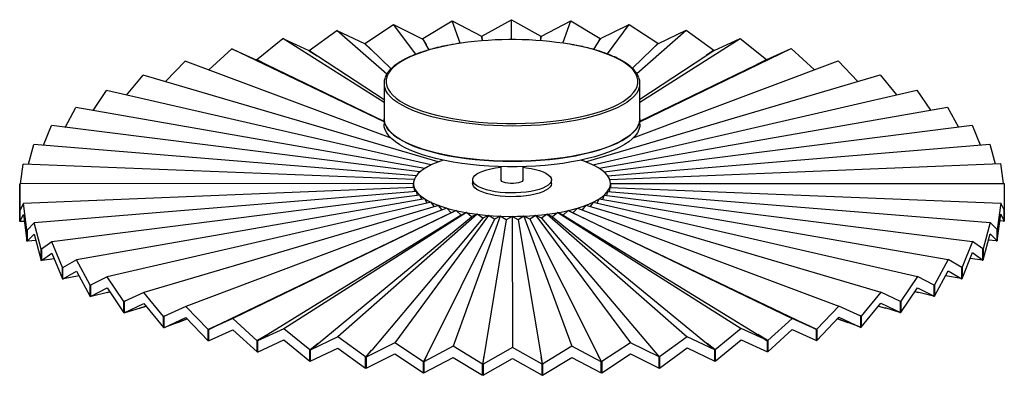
# Paper-space layout '_Dimétrica' of a CAD drawing. Header units: millimetres. Extents: x -250 to 250, y -92 to 89.
import ezdxf

# ---------------------------------------------------------------- set-up
doc = ezdxf.new("R2010")
doc.units = ezdxf.units.MM

psp = doc.layouts.new('_Dimétrica')

# ---------------------------------------------------------------- linework, layer by layer
at = {"color": 7, "linetype": 'Continuous', "lineweight": 25}
for p, q in [((-74.66, 76.92), (-60.1, 86.55)), ((-48.85, 71.41), (-60.1, 86.55)), ((-60.1, 86.55), (-45.54, 79.32)), ((-45.3, 79.34), (-30.41, 88.37)), ((-26.24, 77.02), (-30.41, 88.37)), ((-30.41, 88.37), (-15.52, 80.55)), ((-15.28, 80.56), (-0.28, 88.99)), ((-0.25, 78.84), (-0.28, 88.99)), ((-0.28, 88.99), (14.72, 80.57)), ((14.96, 80.56), (29.86, 88.39)), ((25.76, 77.04), (29.86, 88.39)), ((29.86, 88.39), (44.75, 79.37)), ((44.99, 79.36), (59.56, 86.59)), ((48.49, 71.55), (59.56, 86.59)), ((59.56, 86.59), (74.12, 76.97)), ((-102.93, 73.34), (-88.91, 83.54)), ((-63.57, 61.34), (-88.91, 83.54)), ((-88.91, 83.54), (-74.89, 76.89)), ((-15.47, 80.4), (-15.52, 80.55)), ((-15.47, 80.4), (-14.96, 78.25)), ((-15.28, 80.41), (-15.28, 80.56)), ((-15.28, 79.6), (-15.28, 80.56)), ((-15.27, 80.41), (-15.28, 80.41)), ((-15.28, 80.41), (-15.28, 79.6)), ((-14.91, 78.26), (-15.27, 80.41)), ((-15.27, 79.57), (-15.27, 80.41)), ((14.72, 80.42), (14.38, 78.3)), ((14.43, 78.3), (14.91, 80.42)), ((14.72, 80.42), (14.72, 80.57)), ((14.72, 79.56), (14.72, 80.42)), ((14.91, 80.41), (14.96, 80.56)), ((14.91, 80.42), (14.91, 80.41)), ((14.91, 80.41), (14.91, 80.39)), ((63.41, 61.58), (88.39, 83.61)), ((74.36, 76.95), (88.39, 83.61)), ((88.39, 83.61), (102.42, 73.41)), ((-129.7, 68.65), (-116.43, 79.4)), ((-65, 46.83), (-116.43, 79.4)), ((-116.43, 79.4), (-103.16, 73.3)), ((-74.73, 76.75), (-74.89, 76.89)), ((-74.73, 76.75), (-71.82, 74.02)), ((-74.55, 76.77), (-74.66, 76.92)), ((-74.66, 76.68), (-74.66, 76.92)), ((-71.74, 73.94), (-74.55, 76.78)), ((-74.55, 76.78), (-74.55, 76.77)), ((-74.55, 76.58), (-74.55, 76.78)), ((-74.55, 76.77), (-74.55, 76.58)), ((-45.43, 79.18), (-45.54, 79.32)), ((-45.43, 79.18), (-43.62, 76.35)), ((-45.25, 79.19), (-45.3, 79.34)), ((-45.3, 78.97), (-45.3, 79.34)), ((-45.24, 79.19), (-45.25, 79.19)), ((-45.25, 79.19), (-45.25, 78.88)), ((-43.57, 76.27), (-45.24, 79.19)), ((-45.24, 78.87), (-45.24, 79.19)), ((-43.62, 76.35), (-43.57, 76.27)), ((-41.99, 73.69), (-43.57, 76.27)), ((41.53, 73.82), (43.04, 76.3)), ((43.04, 76.3), (44.89, 79.21)), ((44.69, 79.22), (43.11, 76.41)), ((44.69, 79.22), (44.75, 79.37)), ((44.69, 78.91), (44.69, 79.22)), ((44.75, 79.37), (44.75, 78.99)), ((44.88, 79.21), (44.99, 79.36)), ((44.89, 79.21), (44.88, 79.21)), ((44.88, 79.21), (44.88, 79.2)), ((65, 47.05), (115.93, 79.49)), ((71.22, 73.99), (74.2, 76.81)), ((74.02, 76.83), (71.35, 74.12)), ((74.02, 76.83), (74.12, 76.97)), ((74.02, 76.63), (74.02, 76.83)), ((74.12, 76.97), (74.12, 76.74)), ((74.2, 76.81), (74.36, 76.95)), ((74.2, 76.81), (74.2, 76.81)), ((74.2, 76.81), (74.2, 76.81)), ((102.64, 73.38), (115.93, 79.49)), ((115.93, 79.49), (129.22, 68.74)), ((-153.98, 63.46), (-142.25, 74.19)), ((-65, 36.97), (-142.25, 74.19)), ((-142.25, 74.19), (-129.91, 68.6)), ((-102.95, 73.17), (-103.16, 73.3)), ((-102.95, 73.17), (-98.97, 70.58)), ((-102.77, 73.2), (-102.93, 73.34)), ((-102.93, 73.16), (-102.93, 73.34)), ((-98.85, 70.5), (-102.77, 73.2)), ((-102.77, 73.2), (-102.77, 73.2)), ((-102.77, 73.05), (-102.77, 73.2)), ((-102.77, 73.2), (-102.77, 73.06)), ((-98.97, 70.58), (-98.85, 70.5)), ((-65, 48.29), (-98.85, 70.5)), ((-71.82, 74.02), (-71.74, 73.94)), ((-61.36, 64.06), (-71.74, 73.94)), ((61.12, 64.3), (71.22, 73.99)), ((65, 37.12), (141.78, 74.29)), ((65, 48.56), (98.36, 70.58)), ((98.36, 70.58), (102.44, 73.25)), ((102.26, 73.27), (98.57, 70.71)), ((102.26, 73.27), (102.42, 73.41)), ((102.26, 73.13), (102.26, 73.27)), ((102.42, 73.41), (102.42, 73.24)), ((102.43, 73.25), (102.64, 73.38)), ((102.44, 73.25), (102.43, 73.25)), ((102.43, 73.25), (102.43, 73.25)), ((129.43, 68.7), (141.78, 74.29)), ((141.78, 74.29), (153.55, 63.56)), ((-175.98, 57.51), (-165.99, 67.97)), ((-61.38, 28.7), (-165.99, 67.97)), ((-129.66, 68.48), (-129.91, 68.6)), ((-129.49, 68.51), (-129.7, 68.65)), ((-129.7, 68.5), (-129.7, 68.65)), ((-129.66, 68.48), (-124.67, 66.07)), ((-124.53, 66), (-129.49, 68.52)), ((-129.49, 68.52), (-129.49, 68.51)), ((-129.49, 68.4), (-129.49, 68.52)), ((-129.49, 68.51), (-129.49, 68.4)), ((-124.67, 66.07), (-124.53, 66)), ((-65, 37.15), (-124.53, 66)), ((61.56, 28.87), (165.57, 68.09)), ((65, 37.32), (124.06, 66.09)), ((124.06, 66.09), (129.18, 68.58)), ((129.01, 68.61), (124.35, 66.23)), ((129.01, 68.61), (129.22, 68.74)), ((129.01, 68.5), (129.01, 68.61)), ((129.18, 68.58), (129.43, 68.7)), ((129.18, 68.58), (129.18, 68.58)), ((129.18, 68.58), (129.18, 68.58)), ((129.22, 68.74), (129.22, 68.6)), ((165.57, 68.09), (175.59, 57.63)), ((-195.7, 50.58), (-187.31, 60.85)), ((-37.46, 16.69), (-187.31, 60.85)), ((37.39, 16.72), (186.94, 60.99)), ((186.94, 60.99), (195.35, 50.71)), ((-65, 56.57), (-65, 35.83)), ((65, 35.83), (65, 56.57)), ((-212.78, 42.78), (-205.91, 52.92)), ((-41.18, 15.11), (-205.91, 52.92)), ((41.12, 15.14), (205.59, 53.07)), ((205.59, 53.07), (212.49, 42.93)), ((-226.93, 34.25), (-221.49, 44.3)), ((-44.3, 13.39), (-221.49, 44.3)), ((44.25, 13.42), (221.23, 44.47)), ((221.23, 44.47), (226.7, 34.41)), ((-237.91, 25.11), (-233.85, 35.12)), ((-46.77, 11.55), (-233.85, 35.12)), ((46.73, 11.58), (233.65, 35.29)), ((233.65, 35.29), (237.73, 25.28)), ((-245.5, 15.5), (-242.8, 25.51)), ((-48.56, 9.63), (-242.8, 25.51)), ((48.53, 9.66), (242.67, 25.69)), ((242.67, 25.69), (245.39, 15.68)), ((-249.55, 5.56), (-248.21, 15.61)), ((-49.64, 7.65), (-248.21, 15.61)), ((49.63, 7.68), (248.14, 15.79)), ((248.14, 15.79), (249.51, 5.75)), ((-5.65, 14.24), (-5.65, 7.54)), ((5.65, 7.54), (5.65, 14.24)), ((-250, 5.56), (-250.02, 2.14)), ((-50, 5.64), (-250, 5.56)), ((-249.98, -7.86), (-250, 5.56)), ((-50, 5.66), (-50, 5.64)), ((-50, 3.61), (-50, 5.64)), ((-20, 7.54), (-20, 5.66)), ((20, 5.66), (20, 7.54)), ((50, 5.68), (250, 5.75)), ((50, 3.65), (50, 5.66)), ((50, 5.65), (50, 3.65)), ((250, 5.75), (250.02, -7.68)), ((-250.02, 2.14), (-250.02, -3.58)), ((-49.63, 3.63), (-248.14, -4.48)), ((-48.53, 1.65), (-242.67, -14.38)), ((-49.35, 1.58), (-49.63, 3.63)), ((-47.97, -0.43), (-48.53, 1.65)), ((48.56, 1.69), (48, -0.39)), ((48.56, 1.69), (242.8, -14.2)), ((49.64, 3.67), (49.37, 1.62)), ((49.64, 3.67), (248.21, -4.29)), ((-250.02, -3.58), (-250, -0.09)), ((-250, -3.58), (-250.02, -3.58)), ((-250, -0.09), (-249.98, -13.58)), ((-248.14, -4.48), (-249.97, -7.95)), ((-246.32, -17.87), (-248.14, -4.48)), ((-46.73, -0.27), (-233.65, -23.98)), ((-44.25, -2.11), (-221.23, -33.15)), ((-41.12, -3.83), (-205.59, -41.76)), ((-45.87, -2.39), (-46.73, -0.27)), ((-43.07, -4.28), (-44.25, -2.11)), ((-39.6, -6.06), (-41.12, -3.83)), ((41.18, -3.8), (39.67, -6.03)), ((41.18, -3.8), (205.91, -41.6)), ((44.3, -2.07), (43.13, -4.24)), ((44.3, -2.07), (221.49, -32.99)), ((46.77, -0.24), (45.91, -2.35)), ((46.77, -0.24), (233.85, -23.81)), ((248.21, -4.29), (246.42, -17.69)), ((250, -7.76), (248.21, -4.29)), ((-249.93, -7.86), (-249.98, -7.86)), ((-249.98, -13.58), (-249.98, -7.86)), ((-249.97, -7.95), (-249.97, -13.66)), ((-37.39, -5.41), (-186.94, -49.67)), ((-33.11, -6.83), (-165.57, -56.78)), ((-30.85, -9.2), (-147.96, -65.59)), ((-28.36, -8.07), (-141.78, -62.98)), ((-23.19, -9.11), (-115.93, -68.17)), ((-17.68, -9.93), (-88.39, -72.29)), ((-35.49, -7.73), (-37.39, -5.41)), ((-30.85, -9.2), (-33.11, -6.83)), ((-28.36, -8.07), (-30.85, -9.2)), ((-25.87, -10.34), (-28.36, -8.07)), ((-23.19, -9.11), (-25.87, -10.34)), ((-20.51, -11.28), (-23.19, -9.11)), ((-17.68, -9.93), (-20.51, -11.28)), ((-14.85, -11.99), (-17.68, -9.93)), ((17.78, -9.92), (14.96, -11.98)), ((17.78, -9.92), (88.91, -72.23)), ((20.61, -11.26), (17.78, -9.92)), ((23.29, -9.09), (20.61, -11.26)), ((23.29, -9.09), (116.43, -68.09)), ((25.96, -10.32), (23.29, -9.09)), ((28.45, -8.05), (25.96, -10.32)), ((28.45, -8.05), (142.25, -62.87)), ((30.94, -9.17), (28.45, -8.05)), ((33.2, -6.81), (30.94, -9.17)), ((30.94, -9.17), (148.39, -65.48)), ((33.2, -6.81), (165.99, -56.66)), ((37.46, -5.38), (35.57, -7.7)), ((37.46, -5.38), (187.31, -49.53)), ((246.42, -23.4), (248.21, -9.95)), ((248.21, -9.95), (250, -13.47)), ((249.96, -7.68), (250.02, -7.68)), ((250, -13.47), (250, -7.76)), ((250.02, -7.68), (250.02, -13.39)), ((-249.97, -13.58), (-249.98, -13.58)), ((-249.97, -13.66), (-248.14, -10.14)), ((-249.52, -13.64), (-249.97, -13.66)), ((-247.68, -13.55), (-249.52, -13.64)), ((-248.14, -10.14), (-246.32, -23.59)), ((-242.67, -14.38), (-246.27, -17.95)), ((-239.06, -27.66), (-242.67, -14.38)), ((-25.87, -10.34), (-124.06, -71.08)), ((-98.36, -75.56), (-20.51, -11.28)), ((-14.85, -11.99), (-71.22, -78.98)), ((-11.91, -10.53), (-59.56, -75.28)), ((-8.97, -12.47), (-43.04, -81.28)), ((-5.97, -10.89), (-29.86, -77.08)), ((-11.91, -10.53), (-14.85, -11.99)), ((-2.97, -12.71), (-14.24, -82.44)), ((-8.97, -12.47), (-11.91, -10.53)), ((-5.97, -10.89), (-8.97, -12.47)), ((-2.97, -12.71), (-5.97, -10.89)), ((0.06, -11.01), (-2.97, -12.71)), ((0.06, -11.01), (0.28, -77.68)), ((3.08, -12.71), (0.06, -11.01)), ((6.08, -10.89), (3.08, -12.71)), ((3.08, -12.71), (14.78, -82.43)), ((6.08, -10.89), (30.41, -77.06)), ((9.08, -12.46), (6.08, -10.89)), ((12.02, -10.52), (9.08, -12.46)), ((9.08, -12.46), (43.57, -81.25)), ((12.02, -10.52), (60.1, -75.23)), ((14.96, -11.98), (12.02, -10.52)), ((14.96, -11.98), (71.74, -78.93)), ((20.61, -11.26), (98.85, -75.49)), ((25.96, -10.32), (124.53, -70.98)), ((242.8, -14.2), (239.23, -27.48)), ((246.38, -17.77), (242.8, -14.2)), ((249.55, -13.45), (247.76, -13.36)), ((249.56, -13.45), (249.55, -13.45)), ((249.56, -13.45), (250, -13.47)), ((250, -13.39), (250.02, -13.39)), ((-246.19, -17.87), (-246.32, -17.87)), ((-246.32, -23.59), (-246.32, -17.87)), ((-246.27, -17.95), (-246.27, -23.67)), ((239.23, -33.19), (242.8, -19.85)), ((242.8, -19.85), (246.38, -23.48)), ((246.29, -17.68), (246.42, -17.69)), ((246.38, -23.48), (246.38, -17.77)), ((246.42, -17.69), (246.42, -23.4)), ((-246.27, -23.58), (-246.32, -23.59)), ((-246.27, -23.67), (-242.67, -20.03)), ((-245.84, -23.63), (-246.27, -23.67)), ((-241.8, -23.25), (-245.84, -23.63)), ((-242.67, -20.03), (-239.06, -33.37)), ((-233.65, -23.98), (-238.99, -27.74)), ((-228.32, -37.08), (-233.65, -23.98)), ((233.85, -23.81), (228.55, -36.91)), ((239.16, -27.56), (233.85, -23.81)), ((245.94, -23.44), (241.94, -23.07)), ((245.94, -23.45), (245.94, -23.44)), ((245.94, -23.45), (246.38, -23.48)), ((246.38, -23.4), (246.42, -23.4)), ((-238.85, -27.64), (-239.06, -27.66)), ((-239.06, -33.37), (-239.06, -27.66)), ((-238.99, -27.74), (-238.99, -33.45)), ((-238.99, -33.45), (-233.65, -29.64)), ((-233.65, -29.64), (-228.32, -42.8)), ((228.55, -42.63), (233.85, -29.46)), ((233.85, -29.46), (239.16, -33.27)), ((239.02, -27.46), (239.23, -27.48)), ((239.16, -33.27), (239.16, -27.56)), ((239.23, -27.48), (239.23, -33.19)), ((-238.99, -33.37), (-239.06, -33.37)), ((-238.57, -33.4), (-238.99, -33.45)), ((-232.47, -32.56), (-238.57, -33.4)), ((-221.23, -33.15), (-228.22, -37.16)), ((-214.25, -46), (-221.23, -33.15)), ((221.49, -32.99), (214.54, -45.84)), ((228.45, -36.98), (221.49, -32.99)), ((238.73, -33.22), (232.68, -32.39)), ((238.74, -33.22), (238.73, -33.22)), ((238.74, -33.22), (239.16, -33.27)), ((239.16, -33.19), (239.23, -33.19)), ((-228.02, -37.04), (-228.32, -37.08)), ((-228.32, -42.8), (-228.32, -37.08)), ((-228.22, -37.16), (-228.22, -42.87)), ((-228.22, -42.87), (-221.23, -38.81)), ((-221.23, -38.81), (-214.25, -51.72)), ((214.54, -51.56), (221.49, -38.64)), ((221.49, -38.64), (228.45, -42.7)), ((228.26, -36.87), (228.55, -36.91)), ((228.45, -42.7), (228.45, -36.98)), ((228.55, -36.91), (228.55, -42.63)), ((-228.22, -42.78), (-228.32, -42.8)), ((-227.82, -42.8), (-228.22, -42.87)), ((-219.87, -41.32), (-227.82, -42.8)), ((-205.59, -41.76), (-214.12, -46.07)), ((-197.05, -54.3), (-205.59, -41.76)), ((205.91, -41.6), (197.4, -54.15)), ((214.41, -45.91), (205.91, -41.6)), ((228.05, -42.63), (220.14, -41.17)), ((228.05, -42.63), (228.45, -42.7)), ((228.05, -42.63), (228.05, -42.63)), ((228.45, -42.61), (228.55, -42.63)), ((-213.85, -45.93), (-214.25, -46)), ((-214.25, -51.72), (-214.25, -46)), ((-214.12, -46.07), (-214.12, -51.79)), ((-214.12, -51.79), (-205.59, -47.42)), ((-213.82, -45.92), (-213.85, -45.93)), ((-213.85, -45.93), (-213.85, -45.93)), ((-213.85, -45.93), (-213.85, -45.94)), ((-205.38, -49.69), (-213.75, -51.7)), ((-205.59, -47.42), (-197.05, -60.01)), ((-204.23, -49.41), (-205.47, -49.72)), ((-205.47, -49.72), (-204.22, -49.43)), ((-186.94, -49.67), (-196.9, -54.36)), ((-176.98, -61.84), (-186.94, -49.67)), ((187.31, -49.53), (177.38, -61.71)), ((197.25, -54.21), (187.31, -49.53)), ((197.4, -59.86), (205.91, -47.26)), ((204.54, -49.29), (206.34, -49.7)), ((204.55, -49.27), (205.99, -49.62)), ((205.91, -47.26), (214.41, -51.63)), ((214.04, -51.54), (205.99, -49.62)), ((214.14, -45.77), (214.54, -45.84)), ((214.14, -45.77), (214.14, -45.77)), ((214.14, -45.78), (214.14, -45.77)), ((214.41, -51.63), (214.41, -45.91)), ((214.54, -45.84), (214.54, -51.56)), ((-214.12, -51.7), (-214.25, -51.72)), ((-213.75, -51.7), (-214.12, -51.79)), ((-196.68, -54.21), (-197.05, -54.3)), ((-197.05, -60.01), (-197.05, -54.3)), ((-196.9, -54.36), (-196.9, -60.08)), ((-196.39, -54.12), (-196.68, -54.21)), ((-196.68, -54.21), (-196.68, -54.21)), ((-196.68, -54.21), (-196.68, -54.26)), ((197.03, -54.06), (196.78, -53.99)), ((197.03, -54.06), (197.4, -54.15)), ((197.03, -54.11), (197.03, -54.06)), ((197.25, -59.93), (197.25, -54.21)), ((197.4, -54.15), (197.4, -59.86)), ((214.04, -51.54), (214.41, -51.63)), ((214.04, -51.54), (214.04, -51.54)), ((214.41, -51.54), (214.54, -51.56)), ((-196.9, -59.98), (-197.05, -60.01)), ((-196.9, -60.08), (-186.94, -55.33)), ((-196.56, -59.98), (-196.9, -60.08)), ((-188.9, -57.65), (-196.56, -59.98)), ((-185.82, -56.7), (-188.96, -57.67)), ((-188.96, -57.67), (-185.79, -56.74)), ((-186.94, -55.33), (-176.98, -67.55)), ((-165.57, -56.78), (-176.81, -61.9)), ((-154.33, -68.52), (-165.57, -56.78)), ((165.99, -56.66), (154.77, -68.4)), ((177.21, -61.76), (165.99, -56.66)), ((177.38, -67.42), (187.31, -55.19)), ((186.15, -56.62), (189.81, -57.68)), ((186.19, -56.58), (189.52, -57.59)), ((187.31, -55.19), (197.25, -59.93)), ((196.91, -59.83), (189.52, -57.59)), ((196.91, -59.83), (197.25, -59.93)), ((196.91, -59.83), (196.91, -59.83)), ((197.25, -59.83), (197.4, -59.86)), ((-176.65, -61.74), (-176.98, -61.84)), ((-176.98, -67.55), (-176.98, -61.84)), ((-176.81, -61.9), (-176.81, -67.61)), ((-176.81, -67.61), (-165.57, -62.44)), ((-175.64, -61.36), (-176.65, -61.73)), ((-176.65, -61.73), (-176.65, -61.74)), ((-176.65, -61.74), (-176.65, -61.82)), ((-169.67, -64.89), (-176.51, -67.5)), ((-164.96, -63.08), (-169.7, -64.9)), ((-169.7, -64.9), (-164.9, -63.14)), ((-165.57, -62.44), (-154.33, -74.23)), ((-141.78, -62.98), (-154.14, -68.57)), ((-129.43, -74.24), (-141.78, -62.98)), ((142.25, -62.87), (129.91, -74.14)), ((154.58, -68.45), (142.25, -62.87)), ((154.77, -74.12), (165.99, -62.31)), ((165.31, -63.03), (170.51, -64.94)), ((165.37, -62.97), (170.28, -64.85)), ((165.99, -62.31), (177.21, -67.48)), ((176.9, -67.36), (170.28, -64.85)), ((177.04, -61.61), (176.14, -61.28)), ((177.04, -61.61), (177.38, -61.71)), ((177.04, -61.69), (177.04, -61.61)), ((177.21, -67.48), (177.21, -61.76)), ((177.38, -61.71), (177.38, -67.42)), ((-176.81, -67.5), (-176.98, -67.55)), ((-176.51, -67.5), (-176.81, -67.61)), ((-154.03, -68.41), (-154.33, -68.52)), ((-154.33, -74.23), (-154.33, -68.52)), ((-153.88, -68.45), (-154.14, -68.57)), ((-154.14, -68.57), (-154.14, -74.28)), ((-154.14, -74.28), (-141.78, -68.64)), ((-147.96, -65.59), (-154.04, -68.4)), ((-154.04, -68.4), (-154.03, -68.41)), ((-154.03, -68.41), (-154.03, -68.52)), ((-153.88, -68.45), (-148.14, -65.68)), ((-148.14, -65.68), (-147.96, -65.59)), ((-141.78, -68.64), (-129.43, -79.96)), ((-115.93, -68.17), (-129.22, -74.28)), ((-102.64, -78.92), (-115.93, -68.17)), ((116.43, -68.09), (103.16, -78.84)), ((129.7, -74.19), (116.43, -68.09)), ((129.91, -79.86), (142.25, -68.53)), ((142.25, -68.53), (154.58, -74.17)), ((148.39, -65.48), (154.32, -68.33)), ((154.48, -68.29), (148.73, -65.65)), ((154.32, -68.33), (154.33, -68.33)), ((154.33, -68.33), (154.58, -68.45)), ((154.48, -68.29), (154.77, -68.4)), ((154.48, -68.4), (154.48, -68.29)), ((154.58, -74.17), (154.58, -68.45)), ((154.77, -68.4), (154.77, -74.12)), ((176.91, -67.37), (176.9, -67.36)), ((176.91, -67.37), (177.21, -67.48)), ((177.21, -67.37), (177.38, -67.42)), ((-154.14, -74.16), (-154.33, -74.23)), ((-129.18, -74.12), (-129.43, -74.24)), ((-129.43, -79.96), (-129.43, -74.24)), ((-129.22, -80), (-115.93, -73.83)), ((-129.01, -74.15), (-129.22, -74.28)), ((-129.22, -74.28), (-129.22, -80)), ((-124.06, -71.08), (-129.18, -74.11)), ((-129.18, -74.11), (-129.18, -74.12)), ((-129.18, -74.12), (-129.18, -74.25)), ((-129.01, -74.15), (-124.22, -71.17)), ((-124.22, -71.17), (-124.06, -71.08)), ((-115.93, -73.83), (-102.64, -84.64)), ((-88.39, -72.29), (-102.42, -78.95)), ((-74.36, -82.49), (-88.39, -72.29)), ((88.91, -72.23), (74.89, -82.43)), ((102.93, -78.88), (88.91, -72.23)), ((103.16, -84.56), (116.43, -73.74)), ((116.43, -73.74), (129.7, -79.9)), ((124.53, -70.98), (129.49, -74.05)), ((129.66, -74.02), (124.79, -71.15)), ((129.49, -74.05), (129.49, -74.05)), ((129.49, -74.05), (129.7, -74.19)), ((129.66, -74.02), (129.91, -74.14)), ((129.66, -74.16), (129.66, -74.02)), ((129.7, -79.9), (129.7, -74.19)), ((129.91, -74.14), (129.91, -79.86)), ((154.58, -74.05), (154.77, -74.12)), ((-129.22, -79.86), (-129.43, -79.96)), ((-102.43, -78.79), (-102.64, -78.92)), ((-102.64, -84.64), (-102.64, -78.92)), ((-98.36, -75.56), (-102.44, -78.78)), ((-102.44, -78.78), (-102.43, -78.79)), ((-102.43, -78.79), (-102.43, -84.5)), ((-102.42, -84.67), (-88.39, -77.95)), ((-102.26, -78.81), (-102.42, -78.95)), ((-102.42, -78.95), (-102.42, -84.67)), ((-102.26, -78.81), (-98.48, -75.66)), ((-98.36, -75.56), (-98.48, -75.66)), ((-88.39, -77.95), (-74.36, -88.2)), ((-71.22, -78.98), (-74.2, -82.34)), ((-59.56, -75.28), (-74.12, -82.51)), ((-74.02, -82.37), (-71.31, -79.08)), ((-71.31, -79.08), (-71.22, -78.98)), ((-44.99, -84.9), (-59.56, -75.28)), ((-29.86, -77.08), (-44.75, -84.91)), ((-14.96, -86.1), (-29.86, -77.08)), ((0.28, -77.68), (-14.72, -86.11)), ((15.28, -86.1), (0.28, -77.68)), ((30.41, -77.06), (15.52, -86.09)), ((45.3, -84.88), (30.41, -77.06)), ((60.1, -75.23), (45.54, -84.86)), ((74.66, -82.46), (60.1, -75.23)), ((71.74, -78.93), (74.55, -82.31)), ((74.73, -82.29), (71.86, -79.07)), ((74.89, -88.15), (88.91, -77.88)), ((88.91, -77.88), (102.93, -84.59)), ((98.85, -75.49), (102.77, -78.73)), ((102.95, -78.71), (99.04, -75.65)), ((102.77, -78.73), (102.77, -78.74)), ((102.77, -78.74), (102.93, -78.88)), ((102.93, -84.59), (102.93, -78.88)), ((102.95, -78.71), (103.16, -78.84)), ((102.95, -84.43), (102.95, -78.71)), ((103.16, -78.84), (103.16, -84.56)), ((129.7, -79.76), (129.91, -79.86)), ((-102.43, -84.5), (-102.64, -84.64)), ((-102.43, -84.49), (-102.42, -84.48)), ((-74.2, -82.35), (-74.36, -82.49)), ((-74.36, -88.2), (-74.36, -82.49)), ((-74.2, -82.34), (-74.2, -82.35)), ((-74.2, -82.35), (-74.2, -88.06)), ((-74.12, -88.23), (-59.56, -80.93)), ((-74.02, -82.37), (-74.12, -82.51)), ((-74.12, -82.51), (-74.12, -88.23)), ((-59.56, -80.93), (-44.99, -90.61)), ((-44.88, -84.75), (-44.99, -84.9)), ((-44.99, -90.61), (-44.99, -84.9)), ((-43.04, -81.28), (-44.89, -84.75)), ((-44.89, -84.75), (-44.88, -84.75)), ((-44.88, -84.75), (-44.88, -90.46)), ((-44.75, -90.63), (-29.86, -82.74)), ((-44.69, -84.76), (-44.75, -84.91)), ((-44.75, -84.91), (-44.75, -90.63)), ((-44.69, -84.76), (-43.1, -81.39)), ((-43.1, -81.39), (-43.04, -81.28)), ((-29.86, -82.74), (-14.96, -91.82)), ((-14.24, -82.44), (-14.91, -85.95)), ((-14.72, -85.96), (-14.26, -82.55)), ((-14.72, -91.82), (0.28, -83.33)), ((-14.26, -82.55), (-14.24, -82.44)), ((0.28, -83.33), (15.28, -91.81)), ((14.78, -82.43), (15.27, -85.94)), ((15.47, -85.94), (14.79, -82.54)), ((15.52, -91.81), (30.41, -82.71)), ((30.41, -82.71), (45.3, -90.59)), ((43.57, -81.25), (45.24, -84.72)), ((45.43, -84.72), (43.64, -81.38)), ((45.24, -84.72), (45.25, -84.73)), ((45.25, -84.73), (45.3, -84.88)), ((45.3, -90.59), (45.3, -84.88)), ((45.43, -84.72), (45.54, -84.86)), ((45.43, -90.43), (45.43, -84.72)), ((45.54, -90.58), (60.1, -80.89)), ((45.54, -84.86), (45.54, -90.58)), ((60.1, -80.89), (74.66, -88.17)), ((74.55, -82.31), (74.55, -82.31)), ((74.55, -82.31), (74.66, -82.46)), ((74.66, -88.17), (74.66, -82.46)), ((74.73, -82.29), (74.89, -82.43)), ((74.73, -88.01), (74.73, -82.29)), ((74.89, -82.43), (74.89, -88.15)), ((102.93, -84.42), (102.95, -84.43)), ((102.95, -84.43), (103.16, -84.56)), ((-74.2, -88.06), (-74.36, -88.2)), ((-74.2, -88.05), (-74.12, -87.97)), ((-14.91, -85.96), (-14.96, -86.1)), ((-14.96, -91.82), (-14.96, -86.1)), ((-14.91, -85.95), (-14.91, -85.96)), ((-14.91, -85.96), (-14.91, -91.67)), ((-14.72, -85.96), (-14.72, -86.11)), ((-14.72, -91.67), (-14.72, -85.96)), ((-14.72, -86.11), (-14.72, -91.82)), ((15.27, -85.94), (15.28, -85.95)), ((15.28, -85.95), (15.28, -86.1)), ((15.28, -91.81), (15.28, -86.1)), ((15.47, -85.94), (15.52, -86.09)), ((15.47, -91.66), (15.47, -85.94)), ((15.52, -86.09), (15.52, -91.81)), ((74.66, -87.93), (74.73, -88.01)), ((74.73, -88.01), (74.89, -88.15)), ((-44.88, -90.46), (-44.99, -90.61)), ((-44.88, -90.45), (-44.75, -90.2)), ((-14.91, -91.67), (-14.96, -91.82)), ((-14.91, -91.63), (-14.72, -90.65)), ((-14.72, -91.67), (-14.72, -91.82)), ((15.28, -90.71), (15.47, -91.66)), ((15.47, -91.66), (15.52, -91.81)), ((45.3, -90.19), (45.43, -90.43)), ((45.43, -90.43), (45.54, -90.58))]:
    psp.add_line(p, q, dxfattribs=at)
at = {"color": 8, "linetype": 'Continuous', "lineweight": 25, "flags": 128}
for points in [[(47.94, 43.38), (48.3, 43.51), (51.3, 44.76), (54.02, 46.07), (56.43, 47.45), (58.53, 48.88), (60.3, 50.36), (61.73, 51.89), (62.82, 53.44), (63.56, 55.02), (63.94, 56.61), (63.97, 58.2), (63.63, 59.79), (62.94, 61.37), (61.9, 62.93), (60.52, 64.45), (58.79, 65.94), (56.73, 67.38), (54.36, 68.77), (51.69, 70.09), (48.72, 71.34), (45.48, 72.52), (41.99, 73.61), (38.27, 74.61), (34.32, 75.52), (30.19, 76.32), (29.38, 76.46)], [(-37.74, 74.74), (-41.5, 73.75), (-45.02, 72.67), (-48.3, 71.51), (-51.3, 70.27), (-54.02, 68.95), (-56.43, 67.58), (-58.53, 66.14), (-60.3, 64.66), (-61.73, 63.14), (-62.82, 61.58), (-63.56, 60.01), (-63.94, 58.42), (-63.97, 56.82), (-63.63, 55.23), (-62.94, 53.65), (-61.9, 52.09), (-60.52, 50.57), (-58.79, 49.08), (-56.73, 47.64), (-54.36, 46.25), (-51.69, 44.93), (-48.72, 43.68), (-47.74, 43.3)], [(64.43, 53.7), (64.13, 53.03), (63.17, 51.46), (61.87, 49.92), (60.23, 48.42), (58.26, 46.96), (55.97, 45.55), (53.37, 44.2), (50.49, 42.92), (47.33, 41.72), (43.91, 40.59), (40.25, 39.55), (36.37, 38.61), (32.29, 37.76), (28.03, 37.02), (23.63, 36.38), (19.09, 35.86), (14.45, 35.44), (9.73, 35.15), (4.96, 34.96), (0.16, 34.9), (-4.64, 34.96), (-9.42, 35.13), (-14.14, 35.42), (-18.79, 35.83), (-23.34, 36.35), (-27.75, 36.98), (-32.02, 37.71), (-36.11, 38.55), (-40, 39.49), (-43.67, 40.52), (-47.11, 41.64), (-50.29, 42.84), (-53.19, 44.12), (-55.81, 45.46), (-58.12, 46.86), (-60.11, 48.32), (-61.77, 49.82), (-63.1, 51.36), (-64.08, 52.93), (-64.47, 53.81)]]:
    psp.add_lwpolyline(points, dxfattribs=at)
at = {"color": 7, "linetype": 'Continuous', "lineweight": 25, "flags": 128}
for points in [[(-47.74, 43.3), (-45.48, 42.5), (-41.99, 41.41), (-38.27, 40.41), (-34.32, 39.51), (-30.19, 38.7), (-25.89, 38), (-21.44, 37.41), (-16.88, 36.93), (-12.22, 36.57), (-7.49, 36.32), (-2.72, 36.2), (2.07, 36.19), (6.84, 36.3), (11.58, 36.53), (16.25, 36.88), (20.83, 37.34), (25.29, 37.91), (29.62, 38.6), (33.77, 39.39), (37.74, 40.28), (41.5, 41.27), (45.02, 42.35), (47.94, 43.38)], [(-65, 38.66), (-64.99, 38.2), (-64.71, 36.6), (-64.08, 35.02), (-63.1, 33.45), (-61.77, 31.91), (-60.11, 30.41), (-58.12, 28.95), (-55.81, 27.55), (-53.19, 26.2), (-50.29, 24.93), (-47.11, 23.73), (-43.67, 22.61), (-40, 21.58), (-36.11, 20.64), (-32.02, 19.8), (-27.75, 19.06), (-23.34, 18.43), (-18.79, 17.91), (-14.14, 17.51), (-9.42, 17.22), (-4.64, 17.04), (0.16, 16.99), (4.96, 17.05), (9.73, 17.23), (14.45, 17.53), (19.09, 17.94), (23.63, 18.47), (28.03, 19.11), (32.29, 19.85), (36.37, 20.7), (40.25, 21.64), (43.91, 22.68), (47.33, 23.8), (50.49, 25.01), (53.37, 26.29), (55.97, 27.64), (58.26, 29.04), (60.23, 30.5), (61.87, 32.01), (63.17, 33.55), (64.13, 35.12), (64.74, 36.71), (64.99, 38.31), (65, 38.66)], [(38.33, 21.16), (34.35, 20.26), (30.18, 19.47), (25.85, 18.78), (21.37, 18.19), (16.78, 17.72), (12.1, 17.37), (7.35, 17.13), (2.56, 17.01), (-2.25, 17), (-7.04, 17.12), (-11.79, 17.35), (-16.48, 17.7), (-21.08, 18.16), (-25.56, 18.73), (-29.9, 19.42), (-34.09, 20.21), (-38.08, 21.1), (-41.87, 22.08), (-45.42, 23.16), (-48.73, 24.32), (-51.78, 25.56), (-54.54, 26.87), (-57, 28.24), (-59.15, 29.67), (-60.98, 31.15), (-62.48, 32.68), (-63.63, 34.23), (-64.44, 35.81), (-64.89, 37.4), (-65, 38.66)], [(38.33, 18.33), (34.35, 17.43), (30.18, 16.64), (25.85, 15.95), (21.37, 15.36), (16.78, 14.89), (12.1, 14.54), (7.35, 14.3), (2.56, 14.18), (-2.25, 14.17), (-7.04, 14.29), (-11.79, 14.52), (-16.48, 14.87), (-21.08, 15.33), (-25.56, 15.91), (-29.9, 16.59), (-34.09, 17.38), (-38.08, 18.27), (-41.87, 19.25), (-45.42, 20.33), (-48.73, 21.49), (-51.78, 22.73), (-54.54, 24.04), (-57, 25.41), (-59.15, 26.84), (-60.98, 28.33), (-62.48, 29.85), (-63.63, 31.4), (-64.44, 32.98), (-64.89, 34.57), (-65, 35.83)], [(65, 38.66), (64.91, 37.51), (64.48, 35.91), (63.69, 34.33), (62.56, 32.78), (61.09, 31.25), (59.28, 29.77), (57.15, 28.33), (54.71, 26.95), (51.97, 25.64), (48.94, 24.4), (45.65, 23.23), (42.1, 22.15), (38.33, 21.16)], [(65, 35.83), (64.91, 34.68), (64.48, 33.08), (63.69, 31.5), (62.56, 29.95), (61.09, 28.42), (59.28, 26.94), (57.15, 25.5), (54.71, 24.13), (51.97, 22.81), (48.94, 21.57), (45.65, 20.4), (42.1, 19.32), (38.33, 18.33)], [(-34.98, 17.57), (-37.68, 16.61), (-40.29, 15.52), (-42.63, 14.37), (-44.67, 13.15), (-46.39, 11.87), (-47.79, 10.56), (-48.85, 9.21), (-49.57, 7.83), (-49.94, 6.44), (-49.97, 5.05), (-49.64, 3.66), (-48.96, 2.28), (-47.94, 0.92), (-46.59, -0.4), (-44.9, -1.67), (-42.91, -2.9), (-40.61, -4.07), (-38.02, -5.17), (-35.17, -6.19), (-32.08, -7.13), (-28.75, -7.98), (-25.23, -8.73), (-21.53, -9.39), (-17.68, -9.93)], [(-17.68, -9.93), (-13.7, -10.37), (-9.63, -10.7), (-5.49, -10.91), (-1.31, -11), (2.87, -10.98), (7.04, -10.84), (11.16, -10.59), (15.2, -10.22), (19.13, -9.74), (22.93, -9.15), (26.57, -8.46), (30.02, -7.67), (33.26, -6.79), (36.27, -5.82), (39.02, -4.76), (41.5, -3.64), (43.69, -2.45), (45.57, -1.2), (47.13, 0.09), (48.36, 1.43), (49.25, 2.79), (49.8, 4.17), (50, 5.57), (49.85, 6.96), (49.34, 8.35), (48.49, 9.72), (47.31, 11.05), (45.78, 12.35), (43.94, 13.61), (41.79, 14.81), (39.35, 15.94), (36.63, 17), (34.98, 17.57)], [(11.79, 2.16), (9.54, 1.68), (7.11, 1.31), (4.55, 1.05), (1.92, 0.91), (-0.75, 0.88), (-3.41, 0.97), (-6.01, 1.18), (-8.5, 1.51), (-10.83, 1.94), (-12.98, 2.47), (-14.89, 3.09), (-16.54, 3.79), (-17.89, 4.56), (-18.92, 5.38), (-19.62, 6.24), (-19.96, 7.13), (-19.95, 8.02), (-19.58, 8.9), (-18.87, 9.76), (-17.81, 10.57), (-16.44, 11.34), (-14.78, 12.04), (-12.85, 12.65), (-10.69, 13.18), (-8.34, 13.6), (-5.84, 13.92), (-5.65, 13.94)], [(5.65, 13.94), (7.27, 13.75), (9.69, 13.38), (11.93, 12.89), (13.97, 12.31), (15.75, 11.65), (17.25, 10.92), (18.45, 10.12), (19.31, 9.28), (19.83, 8.4), (20, 7.51), (19.81, 6.63), (19.27, 5.75), (18.38, 4.91), (17.16, 4.12), (15.64, 3.39), (13.84, 2.73), (11.79, 2.16)], [(11.79, 0.27), (9.54, -0.2), (7.11, -0.57), (4.55, -0.83), (1.92, -0.98), (-0.75, -1.01), (-3.41, -0.91), (-6.01, -0.7), (-8.5, -0.38), (-10.83, 0.05), (-12.98, 0.58), (-14.89, 1.21), (-16.54, 1.91), (-17.89, 2.68), (-18.92, 3.5), (-19.62, 4.36), (-19.96, 5.24), (-20, 5.66)], [(3.33, 6.02), (2.09, 5.79), (0.72, 5.67), (-0.69, 5.67), (-2.07, 5.79), (-3.31, 6.02), (-4.34, 6.34), (-5.11, 6.74), (-5.55, 7.19), (-5.65, 7.54)], [(5.65, 7.54), (5.55, 7.19), (5.12, 6.74), (4.36, 6.35), (3.33, 6.02)], [(20, 5.66), (20, 5.63), (19.81, 4.74), (19.27, 3.87), (18.38, 3.03), (17.16, 2.23), (15.64, 1.5), (13.84, 0.84), (11.79, 0.27)]]:
    psp.add_lwpolyline(points, dxfattribs=at)
at = {"color": 8, "linetype": 'Continuous', "lineweight": 25}
psp.add_arc((-6.97, -53.23), 131.62, 98.2596, 103.5215, dxfattribs=at)
at = {"color": 7, "linetype": 'Continuous', "lineweight": 25}
for centre, radius, start, end in [((-0.06, -102.74), 181.61, 80.6687, 98.1713), ((-57.41, 56.57), 7.58, 158.4974, 201.3198), ((57.4, 56.57), 7.59, 337.7681, 22.2078)]:
    psp.add_arc(centre, radius, start, end, dxfattribs=at)
for points, knots in [([(-26.11, 77.04), (-27.04, 76.91), (-29.36, 76.56), (-32.89, 75.91), (-35.89, 75.27), (-37.55, 74.87), (-37.98, 74.77)], [0, 0, 0, 0, 0.223185, 0.553583, 0.88415, 1, 1, 1, 1]), ([(64.35, 59.76), (64.32, 59.84), (64.13, 60.44), (63.47, 61.55), (62.36, 63.08), (60.91, 64.57), (59.16, 66.02), (57.11, 67.43), (54.78, 68.77), (52.19, 70.05), (49.35, 71.26), (46.28, 72.39), (42.98, 73.44), (39.48, 74.42), (35.78, 75.3), (32.52, 75.99), (30.43, 76.34), (29.69, 76.47)], [0, 0, 0, 0, 0.0098481, 0.0800288, 0.1515588, 0.2243115, 0.2978392, 0.3717031, 0.4456034, 0.5194053, 0.5930811, 0.6666342, 0.7400793, 0.8134338, 0.8867137, 0.9599332, 1, 1, 1, 1]), ([(-37.98, 74.77), (-38.62, 74.61), (-40.47, 74.15), (-43.39, 73.32), (-46.66, 72.26), (-49.7, 71.12), (-52.5, 69.9), (-55.06, 68.62), (-57.35, 67.27), (-59.37, 65.86), (-61.11, 64.39), (-62.54, 62.86), (-63.67, 61.29), (-64.16, 60.21), (-64.4, 59.67)], [0, 0, 0, 0, 0.0453948, 0.1318617, 0.2184068, 0.3050527, 0.3918207, 0.4787337, 0.5658112, 0.6530581, 0.7404387, 0.8277691, 0.914661, 1, 1, 1, 1])]:
    psp.add_open_spline(points, degree=3, knots=knots, dxfattribs=at)

doc.saveas('drawing.dxf')
